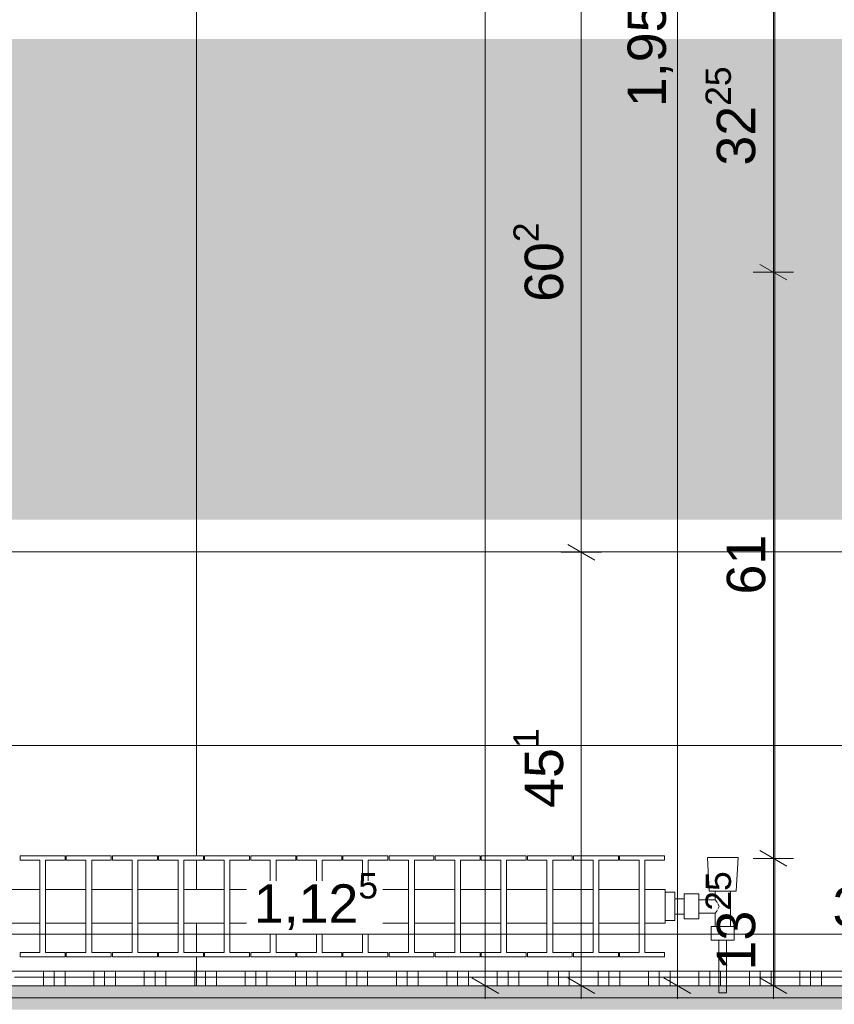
# Model space of a CAD drawing. Header units: metres. Extents: x -3.5 to 65.3, y -10.9 to 16.7.
# Tile 153 of 165: x 44.6 to 45.5, y 3.2 to 4.2. Entities that reach past the tile are written whole.
import ezdxf

# ---------------------------------------------------------------- set-up
doc = ezdxf.new("R2010")
doc.units = ezdxf.units.M
doc.header["$MEASUREMENT"] = 0
doc.linetypes.add('Wipeout_Contour', pattern=[1, 0, -1])
for name, color, linetype in [('102 - Bemaßung_ Beschriftung.Detail_ Ausschnitt', 7, 'Continuous'), ('606 - Struktur.Wand Innen Ausbau', 7, 'Continuous'), ('612 - Struktur.Stahlbau', 7, 'Continuous'), ('654 - Abdeckung.Wand Belag', 7, 'Continuous'), ('801 - HKLSE.Heizung_ Klima_ Lüftung', 7, 'Continuous'), ('Neubau_650 - Abdeckung.Fußboden Aufbau', 7, 'Continuous')]:
    doc.layers.add(name, color=color, linetype=linetype)
doc.styles.add('ERSTELLTER_STIL_1', font='txt')
doc.dimstyles.new('ERSTELLTER_STIL__1', dxfattribs={"dimtxt": 0.04, "dimasz": 0.02128, "dimexe": 0.18, "dimexo": 0.0625, "dimgap": 0, "dimtad": 1, "dimzin": 0, "dimdsep": 46, "dimtxsty": 'ERSTELLTER_STIL_1', "dimblk": 'ARROWHEAD_2', "dimblk1": 'ARROWHEAD_2', "dimblk2": 'ARROWHEAD_2', "dimcen": 0.09, "dimse1": 1, "dimse2": 1, "dimclrd": 7, "dimclre": 7, "dimclrt": 7, "dimazin": 0, "dimtfac": 1, "dimtdec": 4, "dimtmove": 0, "dimatfit": 3, "dimfxl": 1, "dimtolj": 1, "dimtzin": 0, "dimarcsym": 0})
doc.dimstyles.new('ERSTELLTER_STIL__3', dxfattribs={"dimtxt": 0.04, "dimasz": 0.02128, "dimexe": 0.18, "dimexo": 0.0625, "dimgap": 0, "dimtad": 1, "dimtih": 1, "dimtoh": 1, "dimzin": 0, "dimdsep": 46, "dimtxsty": 'ERSTELLTER_STIL_1', "dimblk": 'ARROWHEAD_2', "dimblk1": 'ARROWHEAD_2', "dimblk2": 'ARROWHEAD_2', "dimcen": 0.09, "dimse1": 1, "dimse2": 1, "dimclrd": 7, "dimclre": 7, "dimclrt": 7, "dimazin": 0, "dimtfac": 1, "dimtdec": 4, "dimtmove": 0, "dimatfit": 3, "dimfxl": 1, "dimtolj": 1, "dimtzin": 0, "dimarcsym": 0})
pattern_1 = [(45, (0, 0), (-0.0070710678, 0.0070710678), [0, -0.01])]

# ---------------------------------------------------------------- blocks, each defined once
blk = doc.blocks.new('*X157')
at = {"layer": '654 - Abdeckung.Wand Belag', "color": 7, "linetype": 'Continuous', "lineweight": 5}
for p, q in [((44.655, 3.25), (44.655, 3.235)), ((44.6662, 3.25), (44.6662, 3.235)), ((44.6775, 3.25), (44.6775, 3.235)), ((44.7075, 3.25), (44.7075, 3.235)), ((44.7187, 3.25), (44.7187, 3.235)), ((44.73, 3.25), (44.73, 3.235)), ((44.76, 3.25), (44.76, 3.235)), ((44.7712, 3.25), (44.7712, 3.235)), ((44.7825, 3.25), (44.7825, 3.235)), ((44.8125, 3.25), (44.8125, 3.235)), ((44.8237, 3.25), (44.8237, 3.235)), ((44.835, 3.25), (44.835, 3.235)), ((44.865, 3.25), (44.865, 3.235)), ((44.8762, 3.25), (44.8762, 3.235)), ((44.8875, 3.25), (44.8875, 3.235)), ((44.9175, 3.25), (44.9175, 3.235)), ((44.9287, 3.25), (44.9287, 3.235)), ((44.94, 3.25), (44.94, 3.235)), ((44.97, 3.25), (44.97, 3.235)), ((44.9812, 3.25), (44.9812, 3.235)), ((44.9925, 3.25), (44.9925, 3.235)), ((45.0225, 3.25), (45.0225, 3.235)), ((45.0337, 3.25), (45.0337, 3.235)), ((45.045, 3.25), (45.045, 3.235)), ((45.075, 3.25), (45.075, 3.235)), ((45.0862, 3.25), (45.0862, 3.235)), ((45.0975, 3.25), (45.0975, 3.235)), ((45.1275, 3.25), (45.1275, 3.235)), ((45.1387, 3.25), (45.1387, 3.235)), ((45.15, 3.25), (45.15, 3.235)), ((45.18, 3.25), (45.18, 3.235)), ((45.1912, 3.25), (45.1912, 3.235)), ((45.2025, 3.25), (45.2025, 3.235)), ((45.2325, 3.25), (45.2325, 3.235)), ((45.2437, 3.25), (45.2437, 3.235)), ((45.255, 3.25), (45.255, 3.235)), ((45.285, 3.25), (45.285, 3.235)), ((45.2962, 3.25), (45.2962, 3.235)), ((45.3075, 3.25), (45.3075, 3.235)), ((45.3375, 3.25), (45.3375, 3.235)), ((45.3487, 3.25), (45.3487, 3.235)), ((45.36, 3.25), (45.36, 3.235)), ((45.39, 3.25), (45.39, 3.235)), ((45.4012, 3.25), (45.4012, 3.235)), ((45.4125, 3.25), (45.4125, 3.235)), ((45.4425, 3.25), (45.4425, 3.235)), ((45.4537, 3.25), (45.4537, 3.235)), ((45.465, 3.25), (45.465, 3.235)), ((44.625, 3.2438), (44.6775, 3.2438)), ((44.6775, 3.2438), (44.73, 3.2438)), ((44.73, 3.2438), (44.7825, 3.2438)), ((44.7825, 3.2438), (44.835, 3.2438)), ((44.835, 3.2438), (44.8875, 3.2438)), ((44.8875, 3.2438), (44.94, 3.2438)), ((44.94, 3.2438), (44.9925, 3.2438)), ((44.9925, 3.2438), (45.045, 3.2438)), ((45.045, 3.2438), (45.0975, 3.2438)), ((45.0975, 3.2438), (45.15, 3.2438)), ((45.15, 3.2438), (45.2025, 3.2438)), ((45.2025, 3.2438), (45.255, 3.2438)), ((45.255, 3.2438), (45.3075, 3.2438)), ((45.3075, 3.2438), (45.36, 3.2438)), ((45.36, 3.2438), (45.4125, 3.2438)), ((45.4125, 3.2438), (45.465, 3.2438)), ((45.465, 3.2438), (45.5175, 3.2438))]:
    blk.add_line(p, q, dxfattribs=at)
blk = doc.blocks.new('*D250')
at = {"layer": '102 - Bemaßung_ Beschriftung.Detail_ Ausschnitt', "color": 7, "linetype": 'Continuous', "lineweight": 5}
for p, q in [((44.39, 3.2676), (44.39, 3.3096)), ((45.515, 3.2676), (45.515, 3.3096)), ((44.3981, 3.3026), (44.3819, 3.2746)), ((45.5231, 3.3026), (45.5069, 3.2746)), ((44.39, 3.2886), (45.515, 3.2886))]:
    blk.add_line(p, q, dxfattribs=at)
at = {"layer": '102 - Bemaßung_ Beschriftung.Detail_ Ausschnitt', "color": 7, "lineweight": 5, "insert": (45.4766, 3.2966), "char_height": 0.04, "attachment_point": 7, "style": 'ERSTELLTER_STIL_1'}
blk.add_mtext('\\A1;{\\pql;\\fArial|b0|i0|c0|p38;3}', dxfattribs=at)
at = {"color": 254, "linetype": 'Wipeout_Contour', "lineweight": 0, "ltscale": 180.24897}
blk.add_wipeout([(44.8666, 3.2891), (45.008, 3.2891), (45.008, 3.3441), (44.8666, 3.3441)], dxfattribs=at).dxf.layer = '102 - Bemaßung_ Beschriftung.Detail_ Ausschnitt'
at = {"layer": '102 - Bemaßung_ Beschriftung.Detail_ Ausschnitt', "color": 7, "lineweight": 5, "insert": (44.8741, 3.2888), "char_height": 0.04, "attachment_point": 7, "style": 'ERSTELLTER_STIL_1'}
blk.add_mtext('\\A1;{\\pql;\\fArial|b0|i0|c0|p38;1,12\\fArial|b0|i0|c0|p38;\\A1{\\H.66x;\\S5^  ;}}', dxfattribs=at)
blk = doc.blocks.new('ARROWHEAD_2')
at = {"color": 0, "linetype": 'Continuous', "lineweight": 0}
for p, q in [((-0.378, -0.655), (0.378, 0.655)), ((0, 0), (-1, 0))]:
    blk.add_line(p, q, dxfattribs=at)
blk = doc.blocks.new('*D255')
at = {"layer": '102 - Bemaßung_ Beschriftung.Detail_ Ausschnitt', "color": 7, "linetype": 'Continuous', "lineweight": 5}
for p, q in [((45.301, 5.1981), (45.329, 5.1819)), ((45.336, 5.19), (45.294, 5.19)), ((45.315, 3.235), (45.315, 5.19)), ((45.301, 3.2431), (45.329, 3.2269)), ((45.336, 3.235), (45.294, 3.235)), ((45.315, 3.2213), (45.315, 3.235))]:
    blk.add_line(p, q, dxfattribs=at)
at = {"layer": '102 - Bemaßung_ Beschriftung.Detail_ Ausschnitt', "color": 7, "lineweight": 5, "insert": (45.3148, 4.1493), "char_height": 0.04, "attachment_point": 7, "rotation": 90, "style": 'ERSTELLTER_STIL_1'}
blk.add_mtext('\\A1;{\\pql;\\fArial|b0|i0|c0|p38;1,95\\fArial|b0|i0|c0|p38;\\A1{\\H.66x;\\S5^  ;}}', dxfattribs=at)
blk = doc.blocks.new('*D332')
at = {"layer": '102 - Bemaßung_ Beschriftung.Detail_ Ausschnitt', "color": 7, "linetype": 'Continuous', "lineweight": 5}
for p, q in [((45.401, 3.3756), (45.429, 3.3594)), ((45.436, 3.3675), (45.394, 3.3675)), ((45.415, 3.235), (45.415, 3.3675)), ((45.401, 3.2431), (45.429, 3.2269)), ((45.436, 3.235), (45.394, 3.235)), ((45.415, 3.2213), (45.415, 3.235))]:
    blk.add_line(p, q, dxfattribs=at)
at = {"layer": '102 - Bemaßung_ Beschriftung.Detail_ Ausschnitt', "color": 7, "lineweight": 5, "insert": (45.4077, 3.2509), "char_height": 0.04, "attachment_point": 7, "rotation": 90, "style": 'ERSTELLTER_STIL_1'}
blk.add_mtext('\\A1;{\\pql;\\fArial|b0|i0|c0|p38;13\\fArial|b0|i0|c0|p38;\\A1{\\H.66x;\\S25^  ;}}', dxfattribs=at)
blk = doc.blocks.new('*D333')
at = {"layer": '102 - Bemaßung_ Beschriftung.Detail_ Ausschnitt', "color": 7, "linetype": 'Continuous', "lineweight": 5}
for p, q in [((45.436, 3.9775), (45.394, 3.9775)), ((45.401, 3.9856), (45.429, 3.9694)), ((45.415, 3.3675), (45.415, 3.9775)), ((45.401, 3.3756), (45.429, 3.3594)), ((45.436, 3.3675), (45.394, 3.3675))]:
    blk.add_line(p, q, dxfattribs=at)
at = {"layer": '102 - Bemaßung_ Beschriftung.Detail_ Ausschnitt', "color": 7, "lineweight": 5, "insert": (45.407, 3.6421), "char_height": 0.04, "attachment_point": 7, "rotation": 90, "style": 'ERSTELLTER_STIL_1'}
blk.add_mtext('\\A1;{\\pql;\\fArial|b0|i0|c0|p38;61}', dxfattribs=at)
blk = doc.blocks.new('*D334')
at = {"layer": '102 - Bemaßung_ Beschriftung.Detail_ Ausschnitt', "color": 7, "linetype": 'Continuous', "lineweight": 5}
for p, q in [((45.401, 4.3081), (45.429, 4.2919)), ((45.436, 4.3), (45.394, 4.3)), ((45.415, 3.9775), (45.415, 4.3)), ((45.436, 3.9775), (45.394, 3.9775)), ((45.401, 3.9856), (45.429, 3.9694))]:
    blk.add_line(p, q, dxfattribs=at)
at = {"layer": '102 - Bemaßung_ Beschriftung.Detail_ Ausschnitt', "color": 7, "lineweight": 5, "insert": (45.4077, 4.0884), "char_height": 0.04, "attachment_point": 7, "rotation": 90, "style": 'ERSTELLTER_STIL_1'}
blk.add_mtext('\\A1;{\\pql;\\fArial|b0|i0|c0|p38;32\\fArial|b0|i0|c0|p38;\\A1{\\H.66x;\\S25^  ;}}', dxfattribs=at)
blk = doc.blocks.new('*D337')
at = {"layer": '102 - Bemaßung_ Beschriftung.Detail_ Ausschnitt', "color": 7, "linetype": 'Continuous', "lineweight": 5}
for p, q in [((44.39, 3.464), (44.39, 3.506)), ((47.045, 3.464), (47.045, 3.506)), ((44.3981, 3.499), (44.3819, 3.471)), ((47.0369, 3.471), (47.0531, 3.499)), ((44.3763, 3.485), (44.39, 3.485)), ((44.39, 3.485), (47.045, 3.485)), ((47.045, 3.485), (47.0587, 3.485))]:
    blk.add_line(p, q, dxfattribs=at)
at = {"layer": '102 - Bemaßung_ Beschriftung.Detail_ Ausschnitt', "color": 7, "lineweight": 5, "insert": (45.6543, 3.4852), "char_height": 0.04, "attachment_point": 7, "style": 'ERSTELLTER_STIL_1'}
blk.add_mtext('\\A1;{\\pql;\\fArial|b0|i0|c0|p38;2,65\\fArial|b0|i0|c0|p38;\\A1{\\H.66x;\\S5^  ;}}', dxfattribs=at)
blk = doc.blocks.new('*D351')
at = {"layer": '102 - Bemaßung_ Beschriftung.Detail_ Ausschnitt', "color": 7, "linetype": 'Continuous', "lineweight": 5}
for p, q in [((45.115, 5.76), (45.115, 5.7737)), ((45.136, 5.76), (45.094, 5.76)), ((45.129, 5.7519), (45.101, 5.7681)), ((45.115, 3.235), (45.115, 5.76)), ((45.101, 3.2431), (45.129, 3.2269)), ((45.136, 3.235), (45.094, 3.235)), ((45.115, 3.2213), (45.115, 3.235))]:
    blk.add_line(p, q, dxfattribs=at)
at = {"layer": '102 - Bemaßung_ Beschriftung.Detail_ Ausschnitt', "color": 7, "lineweight": 5, "insert": (45.1148, 4.4343), "char_height": 0.04, "attachment_point": 7, "rotation": 90, "style": 'ERSTELLTER_STIL_1'}
blk.add_mtext('\\A1;{\\pql;\\fArial|b0|i0|c0|p38;2,52\\fArial|b0|i0|c0|p38;\\A1{\\H.66x;\\S5^  ;}}', dxfattribs=at)
blk = doc.blocks.new('*D388')
at = {"layer": '102 - Bemaßung_ Beschriftung.Detail_ Ausschnitt', "color": 7, "linetype": 'Continuous', "lineweight": 5}
for p, q in [((45.215, 3.235), (45.215, 3.686)), ((45.201, 3.2431), (45.229, 3.2269)), ((45.236, 3.235), (45.194, 3.235)), ((45.215, 3.2213), (45.215, 3.235))]:
    blk.add_line(p, q, dxfattribs=at)
blk = doc.blocks.new('*D389')
at = {"layer": '102 - Bemaßung_ Beschriftung.Detail_ Ausschnitt', "color": 7, "linetype": 'Continuous', "lineweight": 5}
for p, q in [((45.201, 3.6941), (45.229, 3.6779)), ((45.236, 3.686), (45.194, 3.686)), ((45.215, 3.235), (45.215, 3.686)), ((45.201, 3.2431), (45.229, 3.2269))]:
    blk.add_line(p, q, dxfattribs=at)
at = {"layer": '102 - Bemaßung_ Beschriftung.Detail_ Ausschnitt', "color": 7, "lineweight": 5, "insert": (45.2077, 3.4201), "char_height": 0.04, "attachment_point": 7, "rotation": 90, "style": 'ERSTELLTER_STIL_1'}
blk.add_mtext('\\A1;{\\pql;\\fArial|b0|i0|c0|p38;45\\fArial|b0|i0|c0|p38;\\A1{\\H.66x;\\S1^  ;}}', dxfattribs=at)
blk = doc.blocks.new('*D390')
at = {"layer": '102 - Bemaßung_ Beschriftung.Detail_ Ausschnitt', "color": 7, "linetype": 'Continuous', "lineweight": 5}
for p, q in [((45.201, 4.2961), (45.229, 4.2799)), ((45.236, 4.288), (45.194, 4.288)), ((45.215, 3.686), (45.215, 4.288)), ((45.201, 3.6941), (45.229, 3.6779))]:
    blk.add_line(p, q, dxfattribs=at)
at = {"layer": '102 - Bemaßung_ Beschriftung.Detail_ Ausschnitt', "color": 7, "lineweight": 5, "insert": (45.2077, 3.9466), "char_height": 0.04, "attachment_point": 7, "rotation": 90, "style": 'ERSTELLTER_STIL_1'}
blk.add_mtext('\\A1;{\\pql;\\fArial|b0|i0|c0|p38;60\\fArial|b0|i0|c0|p38;\\A1{\\H.66x;\\S2^  ;}}', dxfattribs=at)

msp = doc.modelspace()

# ---------------------------------------------------------------- hatches: boundary and pattern name
at = {"layer": '612 - Struktur.Stahlbau', "linetype": 'Continuous', "lineweight": 0, "true_color": 0x006a00}
msp.add_hatch(color=96, dxfattribs=at).paths.add_polyline_path([(40.1993, 4.22), (47.03, 4.22), (47.03, 3.72), (40.1993, 3.72)])
at = {"layer": 'Neubau_650 - Abdeckung.Fußboden Aufbau', "linetype": 'Continuous', "lineweight": 13, "true_color": 0xafafaf}
h = msp.add_hatch(dxfattribs=at)
h.set_pattern_fill('Raster_60x60_Fuge_2mm_0001', color=253, style=0, pattern_type=2)
h.set_pattern_definition([(360, (44.814, 4.89), (4e-09, 0.602), []), (90, (44.814, 4.89), (-0.602, 4e-09), [])])
h.paths.add_polyline_path([(45.4202, 5.76), (44.39, 5.76), (44.39, 3.235), (47.045, 3.235), (47.045, 4.89), (46.62, 4.89), (46.62, 5.19), (45.4202, 5.19)])

# ---------------------------------------------------------------- linework, layer by layer
at = {"layer": 'Neubau_650 - Abdeckung.Fußboden Aufbau', "color": 1, "linetype": 'Continuous', "lineweight": 13, "flags": 128}
msp.add_lwpolyline([(44.39, 3.235), (47.045, 3.235), (47.045, 4.89), (46.62, 4.89), (46.62, 5.19), (45.4202, 5.19), (45.4202, 5.76)], dxfattribs=at)

# ---------------------------------------------------------------- dimensions: what is measured, and where the dimension line sits
at = {"layer": '102 - Bemaßung_ Beschriftung.Detail_ Ausschnitt', "color": 7, "linetype": 'Continuous', "lineweight": 5}
for base, p1, p2, picture, middle in [((45.415, 4.3), (45.515, 3.9775), (45.515, 4.3), '*D334', (45.387, 4.1881)), ((45.215, 4.288), (44.814, 3.686), (44.814, 4.288), '*D390', (45.187, 4.0311))]:
    dim = msp.add_linear_dim(base=base, p1=p1, p2=p2, angle=90, dimstyle='ERSTELLTER_STIL__1', dxfattribs=at)
    dim.commit()
    dim.dimension.update_dxf_attribs({"geometry": picture, "text_midpoint": middle, "dimtype": 160, "text_rotation": 90})

# ---------------------------------------------------------------- next in the draw order: wipeouts: each hides what was drawn before it
at = {"color": 254, "linetype": 'Wipeout_Contour', "lineweight": 0, "ltscale": 10996.302195}
msp.add_wipeout([(45.3022, 3.3), (45.3022, 3.335), (45.2812, 3.335), (45.2812, 3.3656), (45.3016, 3.3656), (45.3016, 3.37), (45.2548, 3.37), (45.2548, 3.3656), (45.2752, 3.3656), (45.2752, 3.335), (45.2332, 3.335), (45.2332, 3.3656), (45.2536, 3.3656), (45.2536, 3.37), (45.2068, 3.37), (45.2068, 3.3656), (45.2272, 3.3656), (45.2272, 3.335), (45.1852, 3.335), (45.1852, 3.3656), (45.2056, 3.3656), (45.2056, 3.37), (45.1588, 3.37), (45.1588, 3.3656), (45.1792, 3.3656), (45.1792, 3.335), (45.1372, 3.335), (45.1372, 3.3656), (45.1576, 3.3656), (45.1576, 3.37), (45.1108, 3.37), (45.1108, 3.3656), (45.1312, 3.3656), (45.1312, 3.335), (45.0892, 3.335), (45.0892, 3.3656), (45.1096, 3.3656), (45.1096, 3.37), (45.0628, 3.37), (45.0628, 3.3656), (45.0832, 3.3656), (45.0832, 3.335), (45.0412, 3.335), (45.0412, 3.3656), (45.0616, 3.3656), (45.0616, 3.37), (45.0148, 3.37), (45.0148, 3.3656), (45.0352, 3.3656), (45.0352, 3.335), (44.9932, 3.335), (44.9932, 3.3656), (45.0136, 3.3656), (45.0136, 3.37), (44.9668, 3.37), (44.9668, 3.3656), (44.9872, 3.3656), (44.9872, 3.335), (44.9452, 3.335), (44.9452, 3.3656), (44.9656, 3.3656), (44.9656, 3.37), (44.9188, 3.37), (44.9188, 3.3656), (44.9392, 3.3656), (44.9392, 3.335), (44.8972, 3.335), (44.8972, 3.3656), (44.9176, 3.3656), (44.9176, 3.37), (44.8708, 3.37), (44.8708, 3.3656), (44.8912, 3.3656), (44.8912, 3.335), (44.8492, 3.335), (44.8492, 3.3656), (44.8696, 3.3656), (44.8696, 3.37), (44.8228, 3.37), (44.8228, 3.3656), (44.8432, 3.3656), (44.8432, 3.335), (44.8012, 3.335), (44.8012, 3.3656), (44.8216, 3.3656), (44.8216, 3.37), (44.7748, 3.37), (44.7748, 3.3656), (44.7952, 3.3656), (44.7952, 3.335), (44.7532, 3.335), (44.7532, 3.3656), (44.7736, 3.3656), (44.7736, 3.37), (44.7268, 3.37), (44.7268, 3.3656), (44.7472, 3.3656), (44.7472, 3.335), (44.7052, 3.335), (44.7052, 3.3656), (44.7256, 3.3656), (44.7256, 3.37), (44.6788, 3.37), (44.6788, 3.3656), (44.6992, 3.3656), (44.6992, 3.335), (44.6572, 3.335), (44.6572, 3.3656), (44.6776, 3.3656), (44.6776, 3.37), (44.6308, 3.37), (44.6308, 3.3656), (44.6512, 3.3656), (44.6512, 3.335), (44.6092, 3.335), (44.6092, 3.3656), (44.6296, 3.3656), (44.6296, 3.37), (44.5828, 3.37), (44.5828, 3.3656), (44.6032, 3.3656), (44.6032, 3.335), (44.5822, 3.335), (44.5822, 3.3), (44.6032, 3.3), (44.6032, 3.2694), (44.5828, 3.2694), (44.5828, 3.265), (44.6296, 3.265), (44.6296, 3.2694), (44.6092, 3.2694), (44.6092, 3.3), (44.6512, 3.3), (44.6512, 3.2694), (44.6308, 3.2694), (44.6308, 3.265), (44.6776, 3.265), (44.6776, 3.2694), (44.6572, 3.2694), (44.6572, 3.3), (44.6992, 3.3), (44.6992, 3.2694), (44.6788, 3.2694), (44.6788, 3.265), (44.7256, 3.265), (44.7256, 3.2694), (44.7052, 3.2694), (44.7052, 3.3), (44.7472, 3.3), (44.7472, 3.2694), (44.7268, 3.2694), (44.7268, 3.265), (44.7736, 3.265), (44.7736, 3.2694), (44.7532, 3.2694), (44.7532, 3.3), (44.7952, 3.3), (44.7952, 3.2694), (44.7748, 3.2694), (44.7748, 3.265), (44.8216, 3.265), (44.8216, 3.2694), (44.8012, 3.2694), (44.8012, 3.3), (44.8432, 3.3), (44.8432, 3.2694), (44.8228, 3.2694), (44.8228, 3.265), (44.8696, 3.265), (44.8696, 3.2694), (44.8492, 3.2694), (44.8492, 3.3), (44.8912, 3.3), (44.8912, 3.2694), (44.8708, 3.2694), (44.8708, 3.265), (44.9176, 3.265), (44.9176, 3.2694), (44.8972, 3.2694), (44.8972, 3.3), (44.9392, 3.3), (44.9392, 3.2694), (44.9188, 3.2694), (44.9188, 3.265), (44.9656, 3.265), (44.9656, 3.2694), (44.9452, 3.2694), (44.9452, 3.3), (44.9872, 3.3), (44.9872, 3.2694), (44.9668, 3.2694), (44.9668, 3.265), (45.0136, 3.265), (45.0136, 3.2694), (44.9932, 3.2694), (44.9932, 3.3), (45.0352, 3.3), (45.0352, 3.2694), (45.0148, 3.2694), (45.0148, 3.265), (45.0616, 3.265), (45.0616, 3.2694), (45.0412, 3.2694), (45.0412, 3.3), (45.0832, 3.3), (45.0832, 3.2694), (45.0628, 3.2694), (45.0628, 3.265), (45.1096, 3.265), (45.1096, 3.2694), (45.0892, 3.2694), (45.0892, 3.3), (45.1312, 3.3), (45.1312, 3.2694), (45.1108, 3.2694), (45.1108, 3.265), (45.1576, 3.265), (45.1576, 3.2694), (45.1372, 3.2694), (45.1372, 3.3), (45.1792, 3.3), (45.1792, 3.2694), (45.1588, 3.2694), (45.1588, 3.265), (45.2056, 3.265), (45.2056, 3.2694), (45.1852, 3.2694), (45.1852, 3.3), (45.2272, 3.3), (45.2272, 3.2694), (45.2068, 3.2694), (45.2068, 3.265), (45.2536, 3.265), (45.2536, 3.2694), (45.2332, 3.2694), (45.2332, 3.3), (45.2752, 3.3), (45.2752, 3.2694), (45.2548, 3.2694), (45.2548, 3.265), (45.3016, 3.265), (45.3016, 3.2694), (45.2812, 3.2694), (45.2812, 3.3)], dxfattribs=at).dxf.layer = '801 - HKLSE.Heizung_ Klima_ Lüftung'

# ---------------------------------------------------------------- next in the draw order: linework, layer by layer
at = {"layer": '801 - HKLSE.Heizung_ Klima_ Lüftung', "color": 7, "linetype": 'Continuous', "lineweight": 5}
for p, q in [((44.6776, 3.37), (44.6308, 3.37)), ((44.6308, 3.37), (44.6308, 3.3656)), ((44.6776, 3.37), (44.6308, 3.37)), ((44.6308, 3.37), (44.6308, 3.3656)), ((44.6308, 3.3656), (44.6512, 3.3656)), ((44.6512, 3.3656), (44.6512, 3.2694)), ((44.6572, 3.2694), (44.6572, 3.3656)), ((44.6572, 3.3656), (44.6776, 3.3656)), ((44.6776, 3.3656), (44.6776, 3.37)), ((44.6776, 3.3656), (44.6776, 3.37)), ((44.7256, 3.37), (44.6788, 3.37)), ((44.7256, 3.37), (44.6788, 3.37)), ((44.6788, 3.37), (44.6788, 3.3656)), ((44.6788, 3.3656), (44.6992, 3.3656)), ((44.6992, 3.3656), (44.6992, 3.2694)), ((44.7052, 3.2694), (44.7052, 3.3656)), ((44.7052, 3.3656), (44.7256, 3.3656)), ((44.7256, 3.3656), (44.7256, 3.37)), ((44.7256, 3.3656), (44.7256, 3.37)), ((44.7736, 3.37), (44.7268, 3.37)), ((44.7268, 3.37), (44.7268, 3.3656)), ((44.7736, 3.37), (44.7268, 3.37)), ((44.7268, 3.37), (44.7268, 3.3656)), ((44.7268, 3.3656), (44.7472, 3.3656)), ((44.7472, 3.3656), (44.7472, 3.2694)), ((44.7532, 3.2694), (44.7532, 3.3656)), ((44.7532, 3.3656), (44.7736, 3.3656)), ((44.7736, 3.3656), (44.7736, 3.37)), ((44.8216, 3.37), (44.7748, 3.37)), ((44.8216, 3.37), (44.7748, 3.37)), ((44.7748, 3.37), (44.7748, 3.3656)), ((44.7748, 3.3656), (44.7952, 3.3656)), ((44.7952, 3.3656), (44.7952, 3.2694)), ((44.8012, 3.2694), (44.8012, 3.3656)), ((44.8012, 3.3656), (44.8216, 3.3656)), ((44.8216, 3.3656), (44.8216, 3.37)), ((44.8696, 3.37), (44.8228, 3.37)), ((44.8696, 3.37), (44.8228, 3.37)), ((44.8228, 3.37), (44.8228, 3.3656)), ((44.8228, 3.3656), (44.8432, 3.3656)), ((44.8432, 3.3656), (44.8432, 3.2694)), ((44.8492, 3.2694), (44.8492, 3.3656)), ((44.8492, 3.3656), (44.8696, 3.3656)), ((44.8696, 3.3656), (44.8696, 3.37)), ((44.8696, 3.3656), (44.8696, 3.37)), ((44.9176, 3.37), (44.8708, 3.37)), ((44.8708, 3.37), (44.8708, 3.3656)), ((44.9176, 3.37), (44.8708, 3.37)), ((44.8708, 3.37), (44.8708, 3.3656)), ((44.8708, 3.3656), (44.8912, 3.3656)), ((44.8912, 3.3656), (44.8912, 3.2694)), ((44.8972, 3.2694), (44.8972, 3.3656)), ((44.8972, 3.3656), (44.9176, 3.3656)), ((44.9176, 3.3656), (44.9176, 3.37)), ((44.9656, 3.37), (44.9188, 3.37)), ((44.9188, 3.37), (44.9188, 3.3656)), ((44.9656, 3.37), (44.9188, 3.37)), ((44.9188, 3.37), (44.9188, 3.3656)), ((44.9188, 3.3656), (44.9392, 3.3656)), ((44.9392, 3.3656), (44.9392, 3.2694)), ((44.9452, 3.2694), (44.9452, 3.3656)), ((44.9452, 3.3656), (44.9656, 3.3656)), ((44.9656, 3.3656), (44.9656, 3.37)), ((45.0136, 3.37), (44.9668, 3.37)), ((45.0136, 3.37), (44.9668, 3.37)), ((44.9668, 3.37), (44.9668, 3.3656)), ((44.9668, 3.3656), (44.9872, 3.3656)), ((44.9872, 3.3656), (44.9872, 3.2694)), ((44.9932, 3.2694), (44.9932, 3.3656)), ((44.9932, 3.3656), (45.0136, 3.3656)), ((45.0136, 3.3656), (45.0136, 3.37)), ((45.0136, 3.3656), (45.0136, 3.37)), ((45.0616, 3.37), (45.0148, 3.37)), ((45.0616, 3.37), (45.0148, 3.37)), ((45.0148, 3.37), (45.0148, 3.3656)), ((45.0148, 3.3656), (45.0352, 3.3656)), ((45.0352, 3.3656), (45.0352, 3.2694)), ((45.0412, 3.2694), (45.0412, 3.3656)), ((45.0412, 3.3656), (45.0616, 3.3656)), ((45.0616, 3.3656), (45.0616, 3.37)), ((45.1096, 3.37), (45.0628, 3.37)), ((45.0628, 3.37), (45.0628, 3.3656)), ((45.1096, 3.37), (45.0628, 3.37)), ((45.0628, 3.37), (45.0628, 3.3656)), ((45.0628, 3.3656), (45.0832, 3.3656)), ((45.0832, 3.3656), (45.0832, 3.2694)), ((45.0892, 3.2694), (45.0892, 3.3656)), ((45.0892, 3.3656), (45.1096, 3.3656)), ((45.1096, 3.3656), (45.1096, 3.37)), ((45.1096, 3.3656), (45.1096, 3.37)), ((45.1576, 3.37), (45.1108, 3.37)), ((45.1576, 3.37), (45.1108, 3.37)), ((45.1108, 3.37), (45.1108, 3.3656)), ((45.1108, 3.3656), (45.1312, 3.3656)), ((45.1312, 3.3656), (45.1312, 3.2694)), ((45.1372, 3.2694), (45.1372, 3.3656)), ((45.1372, 3.3656), (45.1576, 3.3656)), ((45.1576, 3.3656), (45.1576, 3.37)), ((45.2056, 3.37), (45.1588, 3.37)), ((45.1588, 3.37), (45.1588, 3.3656)), ((45.2056, 3.37), (45.1588, 3.37)), ((45.1588, 3.37), (45.1588, 3.3656)), ((45.1588, 3.3656), (45.1792, 3.3656)), ((45.1792, 3.3656), (45.1792, 3.2694)), ((45.1852, 3.2694), (45.1852, 3.3656)), ((45.1852, 3.3656), (45.2056, 3.3656)), ((45.2056, 3.3656), (45.2056, 3.37)), ((45.2536, 3.37), (45.2068, 3.37)), ((45.2068, 3.37), (45.2068, 3.3656)), ((45.2536, 3.37), (45.2068, 3.37)), ((45.2068, 3.37), (45.2068, 3.3656)), ((45.2068, 3.3656), (45.2272, 3.3656)), ((45.2272, 3.3656), (45.2272, 3.2694)), ((45.2332, 3.2694), (45.2332, 3.3656)), ((45.2332, 3.3656), (45.2536, 3.3656)), ((45.2536, 3.3656), (45.2536, 3.37)), ((45.2536, 3.3656), (45.2536, 3.37)), ((45.2548, 3.37), (45.2548, 3.3656)), ((45.2548, 3.3656), (45.2752, 3.3656)), ((45.2752, 3.3656), (45.2752, 3.2694)), ((45.2812, 3.2694), (45.2812, 3.3656)), ((44.6512, 3.335), (44.6092, 3.335)), ((44.6992, 3.335), (44.6572, 3.335)), ((44.7472, 3.335), (44.7052, 3.335)), ((44.7952, 3.335), (44.7532, 3.335)), ((44.8432, 3.335), (44.8012, 3.335)), ((44.8912, 3.335), (44.8492, 3.335)), ((44.9392, 3.335), (44.8972, 3.335)), ((44.9872, 3.335), (44.9452, 3.335)), ((45.0352, 3.335), (44.9932, 3.335)), ((45.0832, 3.335), (45.0412, 3.335)), ((45.1312, 3.335), (45.0892, 3.335)), ((45.1792, 3.335), (45.1372, 3.335)), ((45.2272, 3.335), (45.1852, 3.335)), ((45.2752, 3.335), (45.2332, 3.335)), ((44.6512, 3.3), (44.6092, 3.3)), ((44.6992, 3.3), (44.6572, 3.3)), ((44.7472, 3.3), (44.7052, 3.3)), ((44.7952, 3.3), (44.7532, 3.3)), ((44.8432, 3.3), (44.8012, 3.3)), ((44.8912, 3.3), (44.8492, 3.3)), ((44.9392, 3.3), (44.8972, 3.3)), ((44.9872, 3.3), (44.9452, 3.3)), ((45.0352, 3.3), (44.9932, 3.3)), ((45.0832, 3.3), (45.0412, 3.3)), ((45.1312, 3.3), (45.0892, 3.3)), ((45.1792, 3.3), (45.1372, 3.3)), ((45.2272, 3.3), (45.1852, 3.3)), ((45.2752, 3.3), (45.2332, 3.3)), ((44.6308, 3.2694), (44.6308, 3.265)), ((44.6512, 3.2694), (44.6308, 3.2694)), ((44.6308, 3.2694), (44.6308, 3.265)), ((44.6776, 3.2694), (44.6572, 3.2694)), ((44.6776, 3.265), (44.6776, 3.2694)), ((44.6776, 3.265), (44.6776, 3.2694)), ((44.6992, 3.2694), (44.6788, 3.2694)), ((44.6788, 3.2694), (44.6788, 3.265)), ((44.7256, 3.2694), (44.7052, 3.2694)), ((44.7256, 3.265), (44.7256, 3.2694)), ((44.7256, 3.265), (44.7256, 3.2694)), ((44.7268, 3.2694), (44.7268, 3.265)), ((44.7472, 3.2694), (44.7268, 3.2694)), ((44.7268, 3.2694), (44.7268, 3.265)), ((44.7736, 3.2694), (44.7532, 3.2694)), ((44.7736, 3.265), (44.7736, 3.2694)), ((44.7952, 3.2694), (44.7748, 3.2694)), ((44.7748, 3.2694), (44.7748, 3.265)), ((44.8216, 3.2694), (44.8012, 3.2694)), ((44.8216, 3.265), (44.8216, 3.2694)), ((44.8432, 3.2694), (44.8228, 3.2694)), ((44.8228, 3.2694), (44.8228, 3.265)), ((44.8696, 3.2694), (44.8492, 3.2694)), ((44.8696, 3.265), (44.8696, 3.2694)), ((44.8696, 3.265), (44.8696, 3.2694)), ((44.8708, 3.2694), (44.8708, 3.265)), ((44.8912, 3.2694), (44.8708, 3.2694)), ((44.8708, 3.2694), (44.8708, 3.265)), ((44.9176, 3.2694), (44.8972, 3.2694)), ((44.9176, 3.265), (44.9176, 3.2694)), ((44.9188, 3.2694), (44.9188, 3.265)), ((44.9392, 3.2694), (44.9188, 3.2694)), ((44.9188, 3.2694), (44.9188, 3.265)), ((44.9656, 3.2694), (44.9452, 3.2694)), ((44.9656, 3.265), (44.9656, 3.2694)), ((44.9872, 3.2694), (44.9668, 3.2694)), ((44.9668, 3.2694), (44.9668, 3.265)), ((45.0136, 3.2694), (44.9932, 3.2694)), ((45.0136, 3.265), (45.0136, 3.2694)), ((45.0136, 3.265), (45.0136, 3.2694)), ((45.0352, 3.2694), (45.0148, 3.2694)), ((45.0148, 3.2694), (45.0148, 3.265)), ((45.0616, 3.2694), (45.0412, 3.2694)), ((45.0616, 3.265), (45.0616, 3.2694)), ((45.0628, 3.2694), (45.0628, 3.265)), ((45.0832, 3.2694), (45.0628, 3.2694)), ((45.0628, 3.2694), (45.0628, 3.265)), ((45.1096, 3.2694), (45.0892, 3.2694)), ((45.1096, 3.265), (45.1096, 3.2694)), ((45.1096, 3.265), (45.1096, 3.2694)), ((45.1312, 3.2694), (45.1108, 3.2694)), ((45.1108, 3.2694), (45.1108, 3.265)), ((45.1576, 3.2694), (45.1372, 3.2694)), ((45.1576, 3.265), (45.1576, 3.2694)), ((45.1588, 3.2694), (45.1588, 3.265)), ((45.1792, 3.2694), (45.1588, 3.2694)), ((45.1588, 3.2694), (45.1588, 3.265)), ((45.2056, 3.2694), (45.1852, 3.2694)), ((45.2056, 3.265), (45.2056, 3.2694)), ((45.2068, 3.2694), (45.2068, 3.265)), ((45.2272, 3.2694), (45.2068, 3.2694)), ((45.2068, 3.2694), (45.2068, 3.265)), ((45.2536, 3.2694), (45.2332, 3.2694)), ((45.2536, 3.265), (45.2536, 3.2694)), ((45.2536, 3.265), (45.2536, 3.2694)), ((45.2752, 3.2694), (45.2548, 3.2694)), ((45.2548, 3.2694), (45.2548, 3.265)), ((44.6308, 3.265), (44.6776, 3.265)), ((44.6788, 3.265), (44.7256, 3.265)), ((44.7268, 3.265), (44.7736, 3.265)), ((44.7748, 3.265), (44.8216, 3.265)), ((44.8228, 3.265), (44.8696, 3.265)), ((44.8708, 3.265), (44.9176, 3.265)), ((44.9188, 3.265), (44.9656, 3.265)), ((44.9668, 3.265), (45.0136, 3.265)), ((45.0148, 3.265), (45.0616, 3.265)), ((45.0628, 3.265), (45.1096, 3.265)), ((45.1108, 3.265), (45.1576, 3.265)), ((45.1588, 3.265), (45.2056, 3.265)), ((45.2068, 3.265), (45.2536, 3.265))]:
    msp.add_line(p, q, dxfattribs=at)

# ---------------------------------------------------------------- next in the draw order: wipeouts: each hides what was drawn before it
at = {"color": 254, "linetype": 'Wipeout_Contour', "lineweight": 0, "ltscale": 1453.661118}
msp.add_wipeout([(45.3022, 3.3322), (45.3022, 3.3028), (45.3122, 3.3028), (45.3122, 3.3095), (45.3222, 3.3095), (45.3222, 3.3045), (45.3372, 3.3045), (45.3372, 3.3105), (45.3542, 3.3105), (45.3542, 3.2965), (45.3502, 3.2965), (45.3502, 3.2825), (45.3582, 3.2825), (45.3582, 3.2275), (45.3662, 3.2275), (45.3662, 3.2825), (45.3742, 3.2825), (45.3742, 3.2965), (45.3702, 3.2965), (45.3702, 3.3335), (45.3762, 3.3335), (45.3782, 3.3685), (45.3462, 3.3685), (45.3482, 3.3335), (45.3542, 3.3335), (45.3542, 3.3245), (45.3372, 3.3245), (45.3372, 3.3305), (45.3222, 3.3305), (45.3222, 3.3255), (45.3122, 3.3255), (45.3122, 3.3322)], dxfattribs=at).dxf.layer = '801 - HKLSE.Heizung_ Klima_ Lüftung'

# ---------------------------------------------------------------- next in the draw order: hatches: boundary and pattern name
at = {"layer": '606 - Struktur.Wand Innen Ausbau', "linetype": 'Continuous', "lineweight": 0, "true_color": 0x000000}
h = msp.add_hatch(dxfattribs=at)
h.set_pattern_fill('Gips_0001', color=18, style=0, pattern_type=2)
h.set_pattern_definition(pattern_1)
h.paths.add_polyline_path([(44.5525, 3.2225), (47.29, 3.2225), (47.29, 3.235), (44.5525, 3.235)])
h = msp.add_hatch(dxfattribs=at)
h.set_pattern_fill('Gips_0001', color=18, style=0, pattern_type=2)
h.set_pattern_definition(pattern_1)
h.paths.add_polyline_path([(44.565, 3.21), (47.29, 3.21), (47.29, 3.2225), (44.565, 3.2225)])

# ---------------------------------------------------------------- next in the draw order: linework, layer by layer
at = {"layer": '606 - Struktur.Wand Innen Ausbau', "color": 7, "linetype": 'Continuous', "lineweight": 5}
msp.add_line((47.29, 3.2225), (44.565, 3.2225), dxfattribs=at)
at = {"layer": '606 - Struktur.Wand Innen Ausbau', "color": 7, "linetype": 'Continuous', "lineweight": 5, "flags": 128}
msp.add_lwpolyline([(47.045, 3.235), (44.5525, 3.235)], dxfattribs=at)
at = {"layer": '654 - Abdeckung.Wand Belag', "color": 7, "linetype": 'Continuous', "lineweight": 5, "flags": 128}
for points in [[(47.03, 3.25), (44.405, 3.25)], [(44.39, 3.235), (47.03, 3.235)]]:
    msp.add_lwpolyline(points, dxfattribs=at)
at = {"layer": '801 - HKLSE.Heizung_ Klima_ Lüftung', "color": 7, "linetype": 'Continuous', "lineweight": 5}
for p, q in [((45.3016, 3.37), (45.2548, 3.37)), ((45.3016, 3.37), (45.2548, 3.37)), ((45.2812, 3.3656), (45.3016, 3.3656)), ((45.3016, 3.3656), (45.3016, 3.37)), ((45.3016, 3.3656), (45.3016, 3.37)), ((45.3509, 3.3685), (45.3462, 3.3685)), ((45.3462, 3.3685), (45.3509, 3.3685)), ((45.3482, 3.3335), (45.3462, 3.3685)), ((45.3509, 3.3685), (45.3622, 3.3685)), ((45.3622, 3.3685), (45.3509, 3.3685)), ((45.3622, 3.3685), (45.3736, 3.3685)), ((45.3736, 3.3685), (45.3622, 3.3685)), ((45.3736, 3.3685), (45.3782, 3.3685)), ((45.3782, 3.3685), (45.3736, 3.3685)), ((45.3762, 3.3335), (45.3782, 3.3685)), ((45.3022, 3.335), (45.2812, 3.335)), ((45.3022, 3.3299), (45.3022, 3.335)), ((45.3122, 3.3322), (45.3022, 3.3322)), ((45.3122, 3.3322), (45.3022, 3.3322)), ((45.3122, 3.3322), (45.3022, 3.3322)), ((45.3122, 3.3322), (45.3022, 3.3322)), ((45.3122, 3.3175), (45.3122, 3.3322)), ((45.3122, 3.3175), (45.3122, 3.3322)), ((45.3222, 3.324), (45.3222, 3.3305)), ((45.3372, 3.3305), (45.3222, 3.3305)), ((45.3372, 3.324), (45.3372, 3.3305)), ((45.3482, 3.3335), (45.3523, 3.3335)), ((45.3523, 3.3335), (45.3622, 3.3335)), ((45.3542, 3.3245), (45.3542, 3.3335)), ((45.3622, 3.3335), (45.3721, 3.3335)), ((45.3702, 3.2965), (45.3702, 3.3335)), ((45.3721, 3.3335), (45.3762, 3.3335)), ((45.3022, 3.3175), (45.3022, 3.3299)), ((45.3122, 3.3232), (45.3122, 3.3255)), ((45.3222, 3.3255), (45.3122, 3.3255)), ((45.3122, 3.3175), (45.3122, 3.3232)), ((45.3222, 3.311), (45.3222, 3.324)), ((45.3542, 3.3245), (45.3372, 3.3245)), ((45.3372, 3.311), (45.3372, 3.324)), ((45.356, 3.3224), (45.3542, 3.3245)), ((45.3565, 3.3214), (45.356, 3.3224)), ((45.3584, 3.3175), (45.357, 3.3204)), ((45.3022, 3.3051), (45.3022, 3.3175)), ((45.3122, 3.3028), (45.3122, 3.3175)), ((45.3122, 3.3028), (45.3122, 3.3175)), ((45.3122, 3.3118), (45.3122, 3.3175)), ((45.3122, 3.3095), (45.3122, 3.3118)), ((45.3222, 3.3095), (45.3122, 3.3095)), ((45.3222, 3.3045), (45.3222, 3.311)), ((45.3372, 3.3045), (45.3372, 3.311)), ((45.3542, 3.3105), (45.3372, 3.3105)), ((45.3542, 3.3105), (45.356, 3.3126)), ((45.3542, 3.2965), (45.3542, 3.3105)), ((45.356, 3.3126), (45.3565, 3.3136)), ((45.357, 3.3146), (45.3584, 3.3175)), ((45.3022, 3.3), (45.2812, 3.3)), ((45.3022, 3.3), (45.3022, 3.3051)), ((45.3122, 3.3028), (45.3022, 3.3028)), ((45.3122, 3.3028), (45.3022, 3.3028)), ((45.3372, 3.3045), (45.3222, 3.3045)), ((45.3502, 3.2965), (45.3562, 3.2965)), ((45.3502, 3.2825), (45.3502, 3.2965)), ((45.3562, 3.2965), (45.3682, 3.2965)), ((45.3682, 3.2965), (45.3742, 3.2965)), ((45.3742, 3.2825), (45.3742, 3.2965)), ((45.3502, 3.2825), (45.3562, 3.2825)), ((45.3562, 3.2825), (45.3682, 3.2825)), ((45.3582, 3.2275), (45.3582, 3.2825)), ((45.3582, 3.2825), (45.3594, 3.2825)), ((45.3594, 3.2825), (45.3622, 3.2825)), ((45.3622, 3.2825), (45.3651, 3.2825)), ((45.3651, 3.2825), (45.3662, 3.2825)), ((45.3662, 3.2275), (45.3662, 3.2825)), ((45.3682, 3.2825), (45.3742, 3.2825)), ((45.3016, 3.2694), (45.2812, 3.2694)), ((45.3016, 3.265), (45.3016, 3.2694)), ((45.3016, 3.265), (45.3016, 3.2694)), ((45.2548, 3.265), (45.3016, 3.265)), ((45.3582, 3.2275), (45.3594, 3.2275)), ((45.3594, 3.2275), (45.3622, 3.2275)), ((45.3622, 3.2275), (45.3651, 3.2275)), ((45.3651, 3.2275), (45.3662, 3.2275))]:
    msp.add_line(p, q, dxfattribs=at)

# ---------------------------------------------------------------- next in the draw order: block references
at = {"layer": '654 - Abdeckung.Wand Belag', "color": 7, "lineweight": 5}
msp.add_blockref('*X157', (0, 0), dxfattribs=at)

# ---------------------------------------------------------------- next in the draw order: dimensions: what is measured, and where the dimension line sits
at = {"layer": '102 - Bemaßung_ Beschriftung.Detail_ Ausschnitt', "color": 7, "linetype": 'Continuous', "lineweight": 5}
dim = msp.add_linear_dim(base=(45.515, 3.28856), p1=(44.38999, 3.235), p2=(45.515, 3.235), dimstyle='ERSTELLTER_STIL__3', dxfattribs=at)
dim.commit()
dim.dimension.update_dxf_attribs({"geometry": '*D250', "text_midpoint": (44.98007, 3.31656), "dimtype": 160})

# ---------------------------------------------------------------- next in the draw order: dimensions: what is measured, and where the dimension line sits
for base, p1, p2, picture, middle in [((45.115, 5.76), (44.3899903, 3.2350001), (45.42, 5.76), '*D351', (45.087, 4.5402482)), ((45.315, 5.18998), (44.38999, 3.235), (45.42, 5.18998), '*D255', (45.287, 4.25524)), ((45.415, 3.9775), (45.515, 3.3675), (45.515, 3.9775), '*D333', (45.387, 3.6726)), ((45.215, 3.686), (44.39, 3.235), (44.814, 3.686), '*D389', (45.187, 3.5046)), ((45.215, 3.2350004), (47.0449965, 3.2350001), (44.3899903, 3.2350004), '*D388', (45.187, 3.2337415)), ((45.415, 3.3675), (45.515, 3.235), (45.515, 3.3675), '*D332', (45.387, 3.3506))]:
    dim = msp.add_linear_dim(base=base, p1=p1, p2=p2, angle=90, dimstyle='ERSTELLTER_STIL__1', dxfattribs=at)
    dim.commit()
    dim.dimension.update_dxf_attribs({"geometry": picture, "text_midpoint": middle, "dimtype": 160, "text_rotation": 90})
dim = msp.add_linear_dim(base=(47.044989, 3.485), p1=(44.38999, 3.235), p2=(47.044989, 3.235), dimstyle='ERSTELLTER_STIL__3', dxfattribs=at)
dim.commit()
dim.dimension.update_dxf_attribs({"geometry": '*D337', "text_midpoint": (45.760238, 3.513), "dimtype": 160})

doc.saveas('drawing.dxf')
